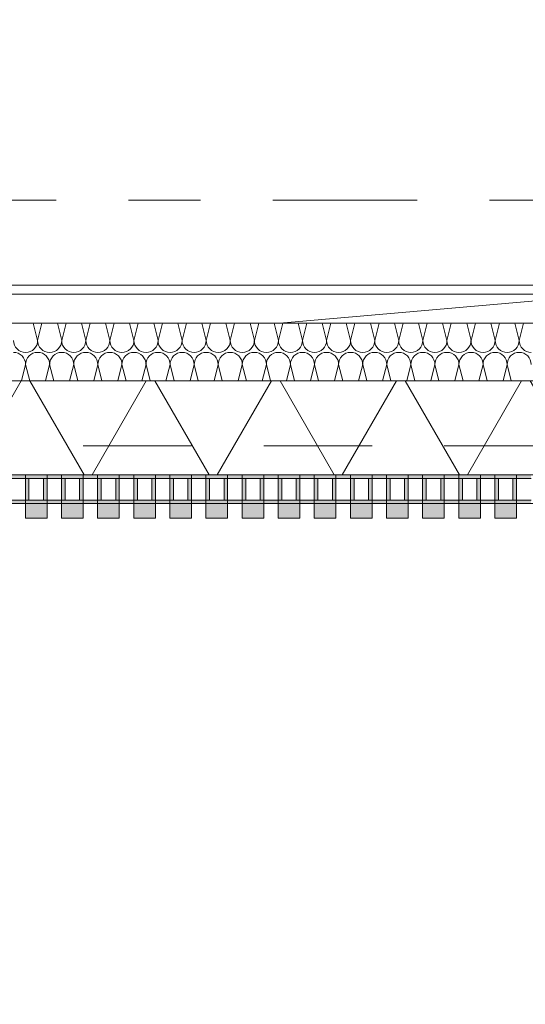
# Model space of a CAD drawing. Header units: metres. Extents: x -167 to 233, y -155 to 122.
# Tile 99 of 176: x 51.174 to 51.874, y 27.477 to 28.84. Entities that reach past the tile are written whole.
import ezdxf
from ezdxf.enums import TextEntityAlignment as Align

# ---------------------------------------------------------------- set-up
doc = ezdxf.new("R2010")
doc.units = ezdxf.units.M
doc.header["$MEASUREMENT"] = 0
doc.linetypes.add('Raster', pattern=[0.4, 0.2, -0.1, 0, -0.1])
doc.linetypes.add('Strichlinie eng', pattern=[0.23, 0.15, -0.08])
for name, color, linetype in [('10 Wand außen', 7, 'Continuous'), ('20 Decke', 7, 'Continuous'), ('50 Sanitäreinrichtung', 7, 'Continuous'), ('90 Achsraster', 7, 'Continuous'), ('94 Genehmigungsplanung Bemaßung', 7, 'Continuous')]:
    doc.layers.add(name, color=color, linetype=linetype)
doc.styles.add('ERSTELLTER_STIL_1', font='arial.ttf')
doc.styles.add('ERSTELLTER_STIL_2', font='arial.ttf')
doc.dimstyles.new('ERSTELLTER_STIL__1', dxfattribs={"dimtxt": 0.25, "dimasz": 0.19, "dimexe": 0.18, "dimexo": 0.1, "dimgap": 0, "dimtad": 1, "dimtih": 1, "dimtoh": 1, "dimzin": 0, "dimdsep": 46, "dimtxsty": 'ERSTELLTER_STIL_1', "dimblk": 'ARROWHEAD_6', "dimblk1": 'ARROWHEAD_6', "dimblk2": 'ARROWHEAD_6', "dimcen": 0.09, "dimclrd": 7, "dimclre": 7, "dimclrt": 7, "dimazin": 0, "dimtfac": 1, "dimtdec": 4, "dimtmove": 0, "dimatfit": 3, "dimfxl": 1, "dimtolj": 1, "dimtzin": 0, "dimarcsym": 0})
doc.dimstyles.new('ERSTELLTER_STIL__2', dxfattribs={"dimtxt": 0.25, "dimasz": 0.19, "dimexe": 0.18, "dimexo": 0.1, "dimgap": 0, "dimtad": 1, "dimzin": 0, "dimdsep": 46, "dimtxsty": 'ERSTELLTER_STIL_1', "dimblk": 'ARROWHEAD_6', "dimblk1": 'ARROWHEAD_6', "dimblk2": 'ARROWHEAD_6', "dimcen": 0.09, "dimclrd": 7, "dimclre": 7, "dimclrt": 7, "dimazin": 0, "dimtfac": 1, "dimtdec": 4, "dimtmove": 0, "dimatfit": 3, "dimfxl": 1, "dimtolj": 1, "dimtzin": 0, "dimarcsym": 0})

# ---------------------------------------------------------------- blocks, each defined once
blk = doc.blocks.new('Rechteck Raster Kassetten Fassade - ACB_2')
at = {"layer": '50 Sanitäreinrichtung', "linetype": 'Continuous', "lineweight": 0, "true_color": 0x9e9e9e}
for points in [[(13.39, 0.17), (13.39, 0.19), (13.36, 0.19), (13.36, 0.17)], [(13.44, 0.17), (13.44, 0.19), (13.41, 0.19), (13.41, 0.17)], [(13.49, 0.17), (13.49, 0.19), (13.46, 0.19), (13.46, 0.17)], [(13.54, 0.17), (13.54, 0.19), (13.51, 0.19), (13.51, 0.17)], [(13.59, 0.17), (13.59, 0.19), (13.56, 0.19), (13.56, 0.17)], [(13.64, 0.17), (13.64, 0.19), (13.61, 0.19), (13.61, 0.17)], [(13.69, 0.17), (13.69, 0.19), (13.66, 0.19), (13.66, 0.17)], [(13.74, 0.17), (13.74, 0.19), (13.71, 0.19), (13.71, 0.17)], [(13.79, 0.17), (13.79, 0.19), (13.76, 0.19), (13.76, 0.17)], [(13.84, 0.17), (13.84, 0.19), (13.81, 0.19), (13.81, 0.17)], [(13.89, 0.17), (13.89, 0.19), (13.86, 0.19), (13.86, 0.17)], [(13.94, 0.17), (13.94, 0.19), (13.91, 0.19), (13.91, 0.17)], [(13.99, 0.17), (13.99, 0.19), (13.96, 0.19), (13.96, 0.17)], [(14.04, 0.17), (14.04, 0.19), (14.01, 0.19), (14.01, 0.17)], [(13.31, 0.13), (13.36, 0.13), (13.36, 0.135), (13.315, 0.135), (13.315, 0.165), (13.36, 0.165), (13.36, 0.17), (13.31, 0.17)], [(13.36, 0.13), (13.41, 0.13), (13.41, 0.135), (13.365, 0.135), (13.365, 0.165), (13.41, 0.165), (13.41, 0.17), (13.36, 0.17)], [(13.385, 0.165), (13.385, 0.135), (13.39, 0.135), (13.39, 0.165)], [(13.41, 0.13), (13.46, 0.13), (13.46, 0.135), (13.415, 0.135), (13.415, 0.165), (13.46, 0.165), (13.46, 0.17), (13.41, 0.17)], [(13.435, 0.165), (13.435, 0.135), (13.44, 0.135), (13.44, 0.165)], [(13.46, 0.13), (13.51, 0.13), (13.51, 0.135), (13.465, 0.135), (13.465, 0.165), (13.51, 0.165), (13.51, 0.17), (13.46, 0.17)], [(13.485, 0.165), (13.485, 0.135), (13.49, 0.135), (13.49, 0.165)], [(13.51, 0.13), (13.56, 0.13), (13.56, 0.135), (13.515, 0.135), (13.515, 0.165), (13.56, 0.165), (13.56, 0.17), (13.51, 0.17)], [(13.535, 0.165), (13.535, 0.135), (13.54, 0.135), (13.54, 0.165)], [(13.56, 0.13), (13.61, 0.13), (13.61, 0.135), (13.565, 0.135), (13.565, 0.165), (13.61, 0.165), (13.61, 0.17), (13.56, 0.17)], [(13.585, 0.165), (13.585, 0.135), (13.59, 0.135), (13.59, 0.165)], [(13.61, 0.13), (13.66, 0.13), (13.66, 0.135), (13.615, 0.135), (13.615, 0.165), (13.66, 0.165), (13.66, 0.17), (13.61, 0.17)], [(13.635, 0.165), (13.635, 0.135), (13.64, 0.135), (13.64, 0.165)], [(13.66, 0.13), (13.71, 0.13), (13.71, 0.135), (13.665, 0.135), (13.665, 0.165), (13.71, 0.165), (13.71, 0.17), (13.66, 0.17)], [(13.685, 0.165), (13.685, 0.135), (13.69, 0.135), (13.69, 0.165)], [(13.71, 0.13), (13.76, 0.13), (13.76, 0.135), (13.715, 0.135), (13.715, 0.165), (13.76, 0.165), (13.76, 0.17), (13.71, 0.17)], [(13.735, 0.165), (13.735, 0.135), (13.74, 0.135), (13.74, 0.165)], [(13.76, 0.13), (13.81, 0.13), (13.81, 0.135), (13.765, 0.135), (13.765, 0.165), (13.81, 0.165), (13.81, 0.17), (13.76, 0.17)], [(13.785, 0.165), (13.785, 0.135), (13.79, 0.135), (13.79, 0.165)], [(13.81, 0.13), (13.86, 0.13), (13.86, 0.135), (13.815, 0.135), (13.815, 0.165), (13.86, 0.165), (13.86, 0.17), (13.81, 0.17)], [(13.835, 0.165), (13.835, 0.135), (13.84, 0.135), (13.84, 0.165)], [(13.86, 0.13), (13.91, 0.13), (13.91, 0.135), (13.865, 0.135), (13.865, 0.165), (13.91, 0.165), (13.91, 0.17), (13.86, 0.17)], [(13.885, 0.165), (13.885, 0.135), (13.89, 0.135), (13.89, 0.165)], [(13.91, 0.13), (13.96, 0.13), (13.96, 0.135), (13.915, 0.135), (13.915, 0.165), (13.96, 0.165), (13.96, 0.17), (13.91, 0.17)], [(13.935, 0.165), (13.935, 0.135), (13.94, 0.135), (13.94, 0.165)], [(13.96, 0.13), (14.01, 0.13), (14.01, 0.135), (13.965, 0.135), (13.965, 0.165), (14.01, 0.165), (14.01, 0.17), (13.96, 0.17)], [(13.985, 0.165), (13.985, 0.135), (13.99, 0.135), (13.99, 0.165)], [(14.01, 0.13), (14.06, 0.13), (14.06, 0.135), (14.015, 0.135), (14.015, 0.165), (14.06, 0.165), (14.06, 0.17), (14.01, 0.17)], [(14.035, 0.165), (14.035, 0.135), (14.04, 0.135), (14.04, 0.165)]]:
    blk.add_hatch(color=253, dxfattribs=at).paths.add_polyline_path(points)
at = {"layer": '50 Sanitäreinrichtung', "linetype": 'Continuous', "lineweight": 18}
h = blk.add_hatch(dxfattribs=at)
h.set_pattern_fill('Dämmung__weich_0001', color=8, style=0, pattern_type=2)
h.set_pattern_definition([(60, (0, 0), (-0.1299038, 0.075), []), (120, (0, 0), (0.1299038, 0.075), [])])
h.paths.add_polyline_path([(0, 0), (20.25, 0), (20.38, 0.13), (0, 0.13)])
at = {"layer": '50 Sanitäreinrichtung', "color": 251, "linetype": 'Continuous', "lineweight": 18, "true_color": 0x5f5f5f}
for p, q in [((13.39, 0.19), (13.36, 0.19)), ((13.36, 0.19), (13.36, 0.17)), ((13.39, 0.19), (13.36, 0.19)), ((13.36, 0.19), (13.36, 0.17)), ((13.39, 0.19), (13.39, 0.17)), ((13.39, 0.19), (13.39, 0.17)), ((13.44, 0.19), (13.41, 0.19)), ((13.41, 0.19), (13.41, 0.17)), ((13.44, 0.19), (13.41, 0.19)), ((13.41, 0.19), (13.41, 0.17)), ((13.44, 0.19), (13.44, 0.17)), ((13.44, 0.19), (13.44, 0.17)), ((13.49, 0.19), (13.46, 0.19)), ((13.46, 0.19), (13.46, 0.17)), ((13.49, 0.19), (13.46, 0.19)), ((13.46, 0.19), (13.46, 0.17)), ((13.49, 0.19), (13.49, 0.17)), ((13.49, 0.19), (13.49, 0.17)), ((13.54, 0.19), (13.51, 0.19)), ((13.51, 0.19), (13.51, 0.17)), ((13.54, 0.19), (13.51, 0.19)), ((13.51, 0.19), (13.51, 0.17)), ((13.54, 0.19), (13.54, 0.17)), ((13.54, 0.19), (13.54, 0.17)), ((13.59, 0.19), (13.56, 0.19)), ((13.56, 0.19), (13.56, 0.17)), ((13.59, 0.19), (13.56, 0.19)), ((13.56, 0.19), (13.56, 0.17)), ((13.59, 0.19), (13.59, 0.17)), ((13.59, 0.19), (13.59, 0.17)), ((13.64, 0.19), (13.61, 0.19)), ((13.61, 0.19), (13.61, 0.17)), ((13.64, 0.19), (13.61, 0.19)), ((13.61, 0.19), (13.61, 0.17)), ((13.64, 0.19), (13.64, 0.17)), ((13.64, 0.19), (13.64, 0.17)), ((13.69, 0.19), (13.66, 0.19)), ((13.66, 0.19), (13.66, 0.17)), ((13.69, 0.19), (13.66, 0.19)), ((13.66, 0.19), (13.66, 0.17)), ((13.69, 0.19), (13.69, 0.17)), ((13.69, 0.19), (13.69, 0.17)), ((13.74, 0.19), (13.71, 0.19)), ((13.71, 0.19), (13.71, 0.17)), ((13.74, 0.19), (13.71, 0.19)), ((13.71, 0.19), (13.71, 0.17)), ((13.74, 0.19), (13.74, 0.17)), ((13.74, 0.19), (13.74, 0.17)), ((13.79, 0.19), (13.76, 0.19)), ((13.76, 0.19), (13.76, 0.17)), ((13.79, 0.19), (13.76, 0.19)), ((13.76, 0.19), (13.76, 0.17)), ((13.79, 0.19), (13.79, 0.17)), ((13.79, 0.19), (13.79, 0.17)), ((13.84, 0.19), (13.81, 0.19)), ((13.81, 0.19), (13.81, 0.17)), ((13.84, 0.19), (13.81, 0.19)), ((13.81, 0.19), (13.81, 0.17)), ((13.84, 0.19), (13.84, 0.17)), ((13.84, 0.19), (13.84, 0.17)), ((13.89, 0.19), (13.86, 0.19)), ((13.86, 0.19), (13.86, 0.17)), ((13.89, 0.19), (13.86, 0.19)), ((13.86, 0.19), (13.86, 0.17)), ((13.89, 0.19), (13.89, 0.17)), ((13.89, 0.19), (13.89, 0.17)), ((13.94, 0.19), (13.91, 0.19)), ((13.91, 0.19), (13.91, 0.17)), ((13.94, 0.19), (13.91, 0.19)), ((13.91, 0.19), (13.91, 0.17)), ((13.94, 0.19), (13.94, 0.17)), ((13.94, 0.19), (13.94, 0.17)), ((13.99, 0.19), (13.96, 0.19)), ((13.96, 0.19), (13.96, 0.17)), ((13.99, 0.19), (13.96, 0.19)), ((13.96, 0.19), (13.96, 0.17)), ((13.99, 0.19), (13.99, 0.17)), ((13.99, 0.19), (13.99, 0.17)), ((14.04, 0.19), (14.01, 0.19)), ((14.01, 0.19), (14.01, 0.17)), ((14.04, 0.19), (14.01, 0.19)), ((14.01, 0.19), (14.01, 0.17)), ((14.04, 0.19), (14.04, 0.17)), ((14.04, 0.19), (14.04, 0.17)), ((13.39, 0.17), (13.31, 0.17)), ((13.39, 0.17), (13.31, 0.17)), ((13.36, 0.165), (13.34, 0.165)), ((13.36, 0.165), (13.34, 0.165)), ((13.44, 0.17), (13.36, 0.17)), ((13.36, 0.17), (13.36, 0.165)), ((13.44, 0.17), (13.36, 0.17)), ((13.36, 0.17), (13.36, 0.165)), ((13.39, 0.17), (13.36, 0.17)), ((13.39, 0.17), (13.36, 0.17)), ((13.365, 0.165), (13.36, 0.165)), ((13.36, 0.165), (13.36, 0.135)), ((13.365, 0.165), (13.36, 0.165)), ((13.36, 0.165), (13.36, 0.135)), ((13.385, 0.165), (13.365, 0.165)), ((13.365, 0.165), (13.365, 0.135)), ((13.385, 0.165), (13.365, 0.165)), ((13.385, 0.165), (13.365, 0.165)), ((13.365, 0.165), (13.365, 0.135)), ((13.385, 0.165), (13.365, 0.165)), ((13.385, 0.165), (13.385, 0.135)), ((13.39, 0.165), (13.385, 0.165)), ((13.385, 0.165), (13.385, 0.135)), ((13.39, 0.165), (13.385, 0.165)), ((13.39, 0.17), (13.39, 0.165)), ((13.39, 0.17), (13.39, 0.165)), ((13.39, 0.165), (13.39, 0.135)), ((13.41, 0.165), (13.39, 0.165)), ((13.39, 0.165), (13.39, 0.135)), ((13.41, 0.165), (13.39, 0.165)), ((13.49, 0.17), (13.41, 0.17)), ((13.41, 0.17), (13.41, 0.165)), ((13.49, 0.17), (13.41, 0.17)), ((13.41, 0.17), (13.41, 0.165)), ((13.44, 0.17), (13.41, 0.17)), ((13.44, 0.17), (13.41, 0.17)), ((13.415, 0.165), (13.41, 0.165)), ((13.41, 0.165), (13.41, 0.135)), ((13.415, 0.165), (13.41, 0.165)), ((13.41, 0.165), (13.41, 0.135)), ((13.435, 0.165), (13.415, 0.165)), ((13.415, 0.165), (13.415, 0.135)), ((13.435, 0.165), (13.415, 0.165)), ((13.435, 0.165), (13.415, 0.165)), ((13.415, 0.165), (13.415, 0.135)), ((13.435, 0.165), (13.415, 0.165)), ((13.435, 0.165), (13.435, 0.135)), ((13.44, 0.165), (13.435, 0.165)), ((13.435, 0.165), (13.435, 0.135)), ((13.44, 0.165), (13.435, 0.165)), ((13.44, 0.17), (13.44, 0.165)), ((13.44, 0.17), (13.44, 0.165)), ((13.44, 0.165), (13.44, 0.135)), ((13.46, 0.165), (13.44, 0.165)), ((13.44, 0.165), (13.44, 0.135)), ((13.46, 0.165), (13.44, 0.165)), ((13.54, 0.17), (13.46, 0.17)), ((13.46, 0.17), (13.46, 0.165)), ((13.54, 0.17), (13.46, 0.17)), ((13.46, 0.17), (13.46, 0.165)), ((13.49, 0.17), (13.46, 0.17)), ((13.49, 0.17), (13.46, 0.17)), ((13.465, 0.165), (13.46, 0.165)), ((13.46, 0.165), (13.46, 0.135)), ((13.465, 0.165), (13.46, 0.165)), ((13.46, 0.165), (13.46, 0.135)), ((13.485, 0.165), (13.465, 0.165)), ((13.465, 0.165), (13.465, 0.135)), ((13.485, 0.165), (13.465, 0.165)), ((13.485, 0.165), (13.465, 0.165)), ((13.465, 0.165), (13.465, 0.135)), ((13.485, 0.165), (13.465, 0.165)), ((13.485, 0.165), (13.485, 0.135)), ((13.49, 0.165), (13.485, 0.165)), ((13.485, 0.165), (13.485, 0.135)), ((13.49, 0.165), (13.485, 0.165)), ((13.49, 0.17), (13.49, 0.165)), ((13.49, 0.17), (13.49, 0.165)), ((13.49, 0.165), (13.49, 0.135)), ((13.51, 0.165), (13.49, 0.165)), ((13.49, 0.165), (13.49, 0.135)), ((13.51, 0.165), (13.49, 0.165)), ((13.59, 0.17), (13.51, 0.17)), ((13.51, 0.17), (13.51, 0.165)), ((13.59, 0.17), (13.51, 0.17)), ((13.51, 0.17), (13.51, 0.165)), ((13.54, 0.17), (13.51, 0.17)), ((13.54, 0.17), (13.51, 0.17)), ((13.515, 0.165), (13.51, 0.165)), ((13.51, 0.165), (13.51, 0.135)), ((13.515, 0.165), (13.51, 0.165)), ((13.51, 0.165), (13.51, 0.135)), ((13.535, 0.165), (13.515, 0.165)), ((13.515, 0.165), (13.515, 0.135)), ((13.535, 0.165), (13.515, 0.165)), ((13.535, 0.165), (13.515, 0.165)), ((13.515, 0.165), (13.515, 0.135)), ((13.535, 0.165), (13.515, 0.165)), ((13.535, 0.165), (13.535, 0.135)), ((13.54, 0.165), (13.535, 0.165)), ((13.535, 0.165), (13.535, 0.135)), ((13.54, 0.165), (13.535, 0.165)), ((13.54, 0.17), (13.54, 0.165)), ((13.54, 0.17), (13.54, 0.165)), ((13.54, 0.165), (13.54, 0.135)), ((13.56, 0.165), (13.54, 0.165)), ((13.54, 0.165), (13.54, 0.135)), ((13.56, 0.165), (13.54, 0.165)), ((13.64, 0.17), (13.56, 0.17)), ((13.56, 0.17), (13.56, 0.165)), ((13.64, 0.17), (13.56, 0.17)), ((13.56, 0.17), (13.56, 0.165)), ((13.59, 0.17), (13.56, 0.17)), ((13.59, 0.17), (13.56, 0.17)), ((13.565, 0.165), (13.56, 0.165)), ((13.56, 0.165), (13.56, 0.135)), ((13.565, 0.165), (13.56, 0.165)), ((13.56, 0.165), (13.56, 0.135)), ((13.585, 0.165), (13.565, 0.165)), ((13.565, 0.165), (13.565, 0.135)), ((13.585, 0.165), (13.565, 0.165)), ((13.585, 0.165), (13.565, 0.165)), ((13.565, 0.165), (13.565, 0.135)), ((13.585, 0.165), (13.565, 0.165)), ((13.585, 0.165), (13.585, 0.135)), ((13.59, 0.165), (13.585, 0.165)), ((13.585, 0.165), (13.585, 0.135)), ((13.59, 0.165), (13.585, 0.165)), ((13.59, 0.17), (13.59, 0.165)), ((13.59, 0.17), (13.59, 0.165)), ((13.59, 0.165), (13.59, 0.135)), ((13.61, 0.165), (13.59, 0.165)), ((13.59, 0.165), (13.59, 0.135)), ((13.61, 0.165), (13.59, 0.165)), ((13.69, 0.17), (13.61, 0.17)), ((13.61, 0.17), (13.61, 0.165)), ((13.69, 0.17), (13.61, 0.17)), ((13.61, 0.17), (13.61, 0.165)), ((13.64, 0.17), (13.61, 0.17)), ((13.64, 0.17), (13.61, 0.17)), ((13.615, 0.165), (13.61, 0.165)), ((13.61, 0.165), (13.61, 0.135)), ((13.615, 0.165), (13.61, 0.165)), ((13.61, 0.165), (13.61, 0.135)), ((13.635, 0.165), (13.615, 0.165)), ((13.615, 0.165), (13.615, 0.135)), ((13.635, 0.165), (13.615, 0.165)), ((13.635, 0.165), (13.615, 0.165)), ((13.615, 0.165), (13.615, 0.135)), ((13.635, 0.165), (13.615, 0.165)), ((13.635, 0.165), (13.635, 0.135)), ((13.64, 0.165), (13.635, 0.165)), ((13.635, 0.165), (13.635, 0.135)), ((13.64, 0.165), (13.635, 0.165)), ((13.64, 0.17), (13.64, 0.165)), ((13.64, 0.17), (13.64, 0.165)), ((13.64, 0.165), (13.64, 0.135)), ((13.66, 0.165), (13.64, 0.165)), ((13.64, 0.165), (13.64, 0.135)), ((13.66, 0.165), (13.64, 0.165)), ((13.74, 0.17), (13.66, 0.17)), ((13.66, 0.17), (13.66, 0.165)), ((13.74, 0.17), (13.66, 0.17)), ((13.66, 0.17), (13.66, 0.165)), ((13.69, 0.17), (13.66, 0.17)), ((13.69, 0.17), (13.66, 0.17)), ((13.665, 0.165), (13.66, 0.165)), ((13.66, 0.165), (13.66, 0.135)), ((13.665, 0.165), (13.66, 0.165)), ((13.66, 0.165), (13.66, 0.135)), ((13.685, 0.165), (13.665, 0.165)), ((13.665, 0.165), (13.665, 0.135)), ((13.685, 0.165), (13.665, 0.165)), ((13.685, 0.165), (13.665, 0.165)), ((13.665, 0.165), (13.665, 0.135)), ((13.685, 0.165), (13.665, 0.165)), ((13.685, 0.165), (13.685, 0.135)), ((13.69, 0.165), (13.685, 0.165)), ((13.685, 0.165), (13.685, 0.135)), ((13.69, 0.165), (13.685, 0.165)), ((13.69, 0.17), (13.69, 0.165)), ((13.69, 0.17), (13.69, 0.165)), ((13.69, 0.165), (13.69, 0.135)), ((13.71, 0.165), (13.69, 0.165)), ((13.69, 0.165), (13.69, 0.135)), ((13.71, 0.165), (13.69, 0.165)), ((13.79, 0.17), (13.71, 0.17)), ((13.71, 0.17), (13.71, 0.165)), ((13.79, 0.17), (13.71, 0.17)), ((13.71, 0.17), (13.71, 0.165)), ((13.74, 0.17), (13.71, 0.17)), ((13.74, 0.17), (13.71, 0.17)), ((13.715, 0.165), (13.71, 0.165)), ((13.71, 0.165), (13.71, 0.135)), ((13.715, 0.165), (13.71, 0.165)), ((13.71, 0.165), (13.71, 0.135)), ((13.735, 0.165), (13.715, 0.165)), ((13.715, 0.165), (13.715, 0.135)), ((13.735, 0.165), (13.715, 0.165)), ((13.735, 0.165), (13.715, 0.165)), ((13.715, 0.165), (13.715, 0.135)), ((13.735, 0.165), (13.715, 0.165)), ((13.735, 0.165), (13.735, 0.135)), ((13.74, 0.165), (13.735, 0.165)), ((13.735, 0.165), (13.735, 0.135)), ((13.74, 0.165), (13.735, 0.165)), ((13.74, 0.17), (13.74, 0.165)), ((13.74, 0.17), (13.74, 0.165)), ((13.74, 0.165), (13.74, 0.135)), ((13.76, 0.165), (13.74, 0.165)), ((13.74, 0.165), (13.74, 0.135)), ((13.76, 0.165), (13.74, 0.165)), ((13.84, 0.17), (13.76, 0.17)), ((13.76, 0.17), (13.76, 0.165)), ((13.84, 0.17), (13.76, 0.17)), ((13.76, 0.17), (13.76, 0.165)), ((13.79, 0.17), (13.76, 0.17)), ((13.79, 0.17), (13.76, 0.17)), ((13.765, 0.165), (13.76, 0.165)), ((13.76, 0.165), (13.76, 0.135)), ((13.765, 0.165), (13.76, 0.165)), ((13.76, 0.165), (13.76, 0.135)), ((13.785, 0.165), (13.765, 0.165)), ((13.765, 0.165), (13.765, 0.135)), ((13.785, 0.165), (13.765, 0.165)), ((13.785, 0.165), (13.765, 0.165)), ((13.765, 0.165), (13.765, 0.135)), ((13.785, 0.165), (13.765, 0.165)), ((13.785, 0.165), (13.785, 0.135)), ((13.79, 0.165), (13.785, 0.165)), ((13.785, 0.165), (13.785, 0.135)), ((13.79, 0.165), (13.785, 0.165)), ((13.79, 0.17), (13.79, 0.165)), ((13.79, 0.17), (13.79, 0.165)), ((13.79, 0.165), (13.79, 0.135)), ((13.81, 0.165), (13.79, 0.165)), ((13.79, 0.165), (13.79, 0.135)), ((13.81, 0.165), (13.79, 0.165)), ((13.89, 0.17), (13.81, 0.17)), ((13.81, 0.17), (13.81, 0.165)), ((13.89, 0.17), (13.81, 0.17)), ((13.81, 0.17), (13.81, 0.165)), ((13.84, 0.17), (13.81, 0.17)), ((13.84, 0.17), (13.81, 0.17)), ((13.815, 0.165), (13.81, 0.165)), ((13.81, 0.165), (13.81, 0.135)), ((13.815, 0.165), (13.81, 0.165)), ((13.81, 0.165), (13.81, 0.135)), ((13.835, 0.165), (13.815, 0.165)), ((13.815, 0.165), (13.815, 0.135)), ((13.835, 0.165), (13.815, 0.165)), ((13.835, 0.165), (13.815, 0.165)), ((13.815, 0.165), (13.815, 0.135)), ((13.835, 0.165), (13.815, 0.165)), ((13.835, 0.165), (13.835, 0.135)), ((13.84, 0.165), (13.835, 0.165)), ((13.835, 0.165), (13.835, 0.135)), ((13.84, 0.165), (13.835, 0.165)), ((13.84, 0.17), (13.84, 0.165)), ((13.84, 0.17), (13.84, 0.165)), ((13.84, 0.165), (13.84, 0.135)), ((13.86, 0.165), (13.84, 0.165)), ((13.84, 0.165), (13.84, 0.135)), ((13.86, 0.165), (13.84, 0.165)), ((13.94, 0.17), (13.86, 0.17)), ((13.86, 0.17), (13.86, 0.165)), ((13.94, 0.17), (13.86, 0.17)), ((13.86, 0.17), (13.86, 0.165)), ((13.89, 0.17), (13.86, 0.17)), ((13.89, 0.17), (13.86, 0.17)), ((13.865, 0.165), (13.86, 0.165)), ((13.86, 0.165), (13.86, 0.135)), ((13.865, 0.165), (13.86, 0.165)), ((13.86, 0.165), (13.86, 0.135)), ((13.885, 0.165), (13.865, 0.165)), ((13.865, 0.165), (13.865, 0.135)), ((13.885, 0.165), (13.865, 0.165)), ((13.885, 0.165), (13.865, 0.165)), ((13.865, 0.165), (13.865, 0.135)), ((13.885, 0.165), (13.865, 0.165)), ((13.885, 0.165), (13.885, 0.135)), ((13.89, 0.165), (13.885, 0.165)), ((13.885, 0.165), (13.885, 0.135)), ((13.89, 0.165), (13.885, 0.165)), ((13.89, 0.17), (13.89, 0.165)), ((13.89, 0.17), (13.89, 0.165)), ((13.89, 0.165), (13.89, 0.135)), ((13.91, 0.165), (13.89, 0.165)), ((13.89, 0.165), (13.89, 0.135)), ((13.91, 0.165), (13.89, 0.165)), ((13.99, 0.17), (13.91, 0.17)), ((13.91, 0.17), (13.91, 0.165)), ((13.99, 0.17), (13.91, 0.17)), ((13.91, 0.17), (13.91, 0.165)), ((13.94, 0.17), (13.91, 0.17)), ((13.94, 0.17), (13.91, 0.17)), ((13.915, 0.165), (13.91, 0.165)), ((13.91, 0.165), (13.91, 0.135)), ((13.915, 0.165), (13.91, 0.165)), ((13.91, 0.165), (13.91, 0.135)), ((13.935, 0.165), (13.915, 0.165)), ((13.915, 0.165), (13.915, 0.135)), ((13.935, 0.165), (13.915, 0.165)), ((13.935, 0.165), (13.915, 0.165)), ((13.915, 0.165), (13.915, 0.135)), ((13.935, 0.165), (13.915, 0.165)), ((13.935, 0.165), (13.935, 0.135)), ((13.94, 0.165), (13.935, 0.165)), ((13.935, 0.165), (13.935, 0.135)), ((13.94, 0.165), (13.935, 0.165)), ((13.94, 0.17), (13.94, 0.165)), ((13.94, 0.17), (13.94, 0.165)), ((13.94, 0.165), (13.94, 0.135)), ((13.96, 0.165), (13.94, 0.165)), ((13.94, 0.165), (13.94, 0.135)), ((13.96, 0.165), (13.94, 0.165)), ((14.04, 0.17), (13.96, 0.17)), ((13.96, 0.17), (13.96, 0.165)), ((14.04, 0.17), (13.96, 0.17)), ((13.96, 0.17), (13.96, 0.165)), ((13.99, 0.17), (13.96, 0.17)), ((13.99, 0.17), (13.96, 0.17)), ((13.965, 0.165), (13.96, 0.165)), ((13.96, 0.165), (13.96, 0.135)), ((13.965, 0.165), (13.96, 0.165)), ((13.96, 0.165), (13.96, 0.135)), ((13.985, 0.165), (13.965, 0.165)), ((13.965, 0.165), (13.965, 0.135)), ((13.985, 0.165), (13.965, 0.165)), ((13.985, 0.165), (13.965, 0.165)), ((13.965, 0.165), (13.965, 0.135)), ((13.985, 0.165), (13.965, 0.165)), ((13.985, 0.165), (13.985, 0.135)), ((13.99, 0.165), (13.985, 0.165)), ((13.985, 0.165), (13.985, 0.135)), ((13.99, 0.165), (13.985, 0.165)), ((13.99, 0.17), (13.99, 0.165)), ((13.99, 0.17), (13.99, 0.165)), ((13.99, 0.165), (13.99, 0.135)), ((14.01, 0.165), (13.99, 0.165)), ((13.99, 0.165), (13.99, 0.135)), ((14.01, 0.165), (13.99, 0.165)), ((14.09, 0.17), (14.01, 0.17)), ((14.01, 0.17), (14.01, 0.165)), ((14.09, 0.17), (14.01, 0.17)), ((14.01, 0.17), (14.01, 0.165)), ((14.04, 0.17), (14.01, 0.17)), ((14.04, 0.17), (14.01, 0.17)), ((14.015, 0.165), (14.01, 0.165)), ((14.01, 0.165), (14.01, 0.135)), ((14.015, 0.165), (14.01, 0.165)), ((14.01, 0.165), (14.01, 0.135)), ((14.035, 0.165), (14.015, 0.165)), ((14.015, 0.165), (14.015, 0.135)), ((14.035, 0.165), (14.015, 0.165)), ((14.035, 0.165), (14.015, 0.165)), ((14.015, 0.165), (14.015, 0.135)), ((14.035, 0.165), (14.015, 0.165)), ((14.035, 0.165), (14.035, 0.135)), ((14.04, 0.165), (14.035, 0.165)), ((14.035, 0.165), (14.035, 0.135)), ((14.04, 0.165), (14.035, 0.165)), ((14.04, 0.17), (14.04, 0.165)), ((14.04, 0.17), (14.04, 0.165)), ((14.04, 0.165), (14.04, 0.135)), ((14.06, 0.165), (14.04, 0.165)), ((14.04, 0.165), (14.04, 0.135)), ((14.06, 0.165), (14.04, 0.165)), ((20.38, 0.13), (0, 0.13)), ((13.39, 0.13), (13.31, 0.13)), ((13.39, 0.13), (13.31, 0.13)), ((13.36, 0.135), (13.34, 0.135)), ((13.36, 0.135), (13.34, 0.135)), ((13.365, 0.135), (13.36, 0.135)), ((13.36, 0.135), (13.36, 0.13)), ((13.365, 0.135), (13.36, 0.135)), ((13.36, 0.135), (13.36, 0.13)), ((13.44, 0.13), (13.36, 0.13)), ((13.44, 0.13), (13.36, 0.13)), ((13.385, 0.135), (13.365, 0.135)), ((13.385, 0.135), (13.365, 0.135)), ((13.385, 0.135), (13.365, 0.135)), ((13.385, 0.135), (13.365, 0.135)), ((13.39, 0.135), (13.385, 0.135)), ((13.39, 0.135), (13.385, 0.135)), ((13.39, 0.135), (13.39, 0.13)), ((13.41, 0.135), (13.39, 0.135)), ((13.39, 0.135), (13.39, 0.13)), ((13.41, 0.135), (13.39, 0.135)), ((13.415, 0.135), (13.41, 0.135)), ((13.41, 0.135), (13.41, 0.13)), ((13.415, 0.135), (13.41, 0.135)), ((13.41, 0.135), (13.41, 0.13)), ((13.49, 0.13), (13.41, 0.13)), ((13.49, 0.13), (13.41, 0.13)), ((13.435, 0.135), (13.415, 0.135)), ((13.435, 0.135), (13.415, 0.135)), ((13.435, 0.135), (13.415, 0.135)), ((13.435, 0.135), (13.415, 0.135)), ((13.44, 0.135), (13.435, 0.135)), ((13.44, 0.135), (13.435, 0.135)), ((13.44, 0.135), (13.44, 0.13)), ((13.46, 0.135), (13.44, 0.135)), ((13.44, 0.135), (13.44, 0.13)), ((13.46, 0.135), (13.44, 0.135)), ((13.465, 0.135), (13.46, 0.135)), ((13.46, 0.135), (13.46, 0.13)), ((13.465, 0.135), (13.46, 0.135)), ((13.46, 0.135), (13.46, 0.13)), ((13.54, 0.13), (13.46, 0.13)), ((13.54, 0.13), (13.46, 0.13)), ((13.485, 0.135), (13.465, 0.135)), ((13.485, 0.135), (13.465, 0.135)), ((13.485, 0.135), (13.465, 0.135)), ((13.485, 0.135), (13.465, 0.135)), ((13.49, 0.135), (13.485, 0.135)), ((13.49, 0.135), (13.485, 0.135)), ((13.49, 0.135), (13.49, 0.13)), ((13.51, 0.135), (13.49, 0.135)), ((13.49, 0.135), (13.49, 0.13)), ((13.51, 0.135), (13.49, 0.135)), ((13.515, 0.135), (13.51, 0.135)), ((13.51, 0.135), (13.51, 0.13)), ((13.515, 0.135), (13.51, 0.135)), ((13.51, 0.135), (13.51, 0.13)), ((13.59, 0.13), (13.51, 0.13)), ((13.59, 0.13), (13.51, 0.13)), ((13.535, 0.135), (13.515, 0.135)), ((13.535, 0.135), (13.515, 0.135)), ((13.535, 0.135), (13.515, 0.135)), ((13.535, 0.135), (13.515, 0.135)), ((13.54, 0.135), (13.535, 0.135)), ((13.54, 0.135), (13.535, 0.135)), ((13.54, 0.135), (13.54, 0.13)), ((13.56, 0.135), (13.54, 0.135)), ((13.54, 0.135), (13.54, 0.13)), ((13.56, 0.135), (13.54, 0.135)), ((13.565, 0.135), (13.56, 0.135)), ((13.56, 0.135), (13.56, 0.13)), ((13.565, 0.135), (13.56, 0.135)), ((13.56, 0.135), (13.56, 0.13)), ((13.64, 0.13), (13.56, 0.13)), ((13.64, 0.13), (13.56, 0.13)), ((13.585, 0.135), (13.565, 0.135)), ((13.585, 0.135), (13.565, 0.135)), ((13.585, 0.135), (13.565, 0.135)), ((13.585, 0.135), (13.565, 0.135)), ((13.59, 0.135), (13.585, 0.135)), ((13.59, 0.135), (13.585, 0.135)), ((13.59, 0.135), (13.59, 0.13)), ((13.61, 0.135), (13.59, 0.135)), ((13.59, 0.135), (13.59, 0.13)), ((13.61, 0.135), (13.59, 0.135)), ((13.615, 0.135), (13.61, 0.135)), ((13.61, 0.135), (13.61, 0.13)), ((13.615, 0.135), (13.61, 0.135)), ((13.61, 0.135), (13.61, 0.13)), ((13.69, 0.13), (13.61, 0.13)), ((13.69, 0.13), (13.61, 0.13)), ((13.635, 0.135), (13.615, 0.135)), ((13.635, 0.135), (13.615, 0.135)), ((13.635, 0.135), (13.615, 0.135)), ((13.635, 0.135), (13.615, 0.135)), ((13.64, 0.135), (13.635, 0.135)), ((13.64, 0.135), (13.635, 0.135)), ((13.64, 0.135), (13.64, 0.13)), ((13.66, 0.135), (13.64, 0.135)), ((13.64, 0.135), (13.64, 0.13)), ((13.66, 0.135), (13.64, 0.135)), ((13.665, 0.135), (13.66, 0.135)), ((13.66, 0.135), (13.66, 0.13)), ((13.665, 0.135), (13.66, 0.135)), ((13.66, 0.135), (13.66, 0.13)), ((13.74, 0.13), (13.66, 0.13)), ((13.74, 0.13), (13.66, 0.13)), ((13.685, 0.135), (13.665, 0.135)), ((13.685, 0.135), (13.665, 0.135)), ((13.685, 0.135), (13.665, 0.135)), ((13.685, 0.135), (13.665, 0.135)), ((13.69, 0.135), (13.685, 0.135)), ((13.69, 0.135), (13.685, 0.135)), ((13.69, 0.135), (13.69, 0.13)), ((13.71, 0.135), (13.69, 0.135)), ((13.69, 0.135), (13.69, 0.13)), ((13.71, 0.135), (13.69, 0.135)), ((13.715, 0.135), (13.71, 0.135)), ((13.71, 0.135), (13.71, 0.13)), ((13.715, 0.135), (13.71, 0.135)), ((13.71, 0.135), (13.71, 0.13)), ((13.79, 0.13), (13.71, 0.13)), ((13.79, 0.13), (13.71, 0.13)), ((13.735, 0.135), (13.715, 0.135)), ((13.735, 0.135), (13.715, 0.135)), ((13.735, 0.135), (13.715, 0.135)), ((13.735, 0.135), (13.715, 0.135)), ((13.74, 0.135), (13.735, 0.135)), ((13.74, 0.135), (13.735, 0.135)), ((13.74, 0.135), (13.74, 0.13)), ((13.76, 0.135), (13.74, 0.135)), ((13.74, 0.135), (13.74, 0.13)), ((13.76, 0.135), (13.74, 0.135)), ((13.765, 0.135), (13.76, 0.135)), ((13.76, 0.135), (13.76, 0.13)), ((13.765, 0.135), (13.76, 0.135)), ((13.76, 0.135), (13.76, 0.13)), ((13.84, 0.13), (13.76, 0.13)), ((13.84, 0.13), (13.76, 0.13)), ((13.785, 0.135), (13.765, 0.135)), ((13.785, 0.135), (13.765, 0.135)), ((13.785, 0.135), (13.765, 0.135)), ((13.785, 0.135), (13.765, 0.135)), ((13.79, 0.135), (13.785, 0.135)), ((13.79, 0.135), (13.785, 0.135)), ((13.79, 0.135), (13.79, 0.13)), ((13.81, 0.135), (13.79, 0.135)), ((13.79, 0.135), (13.79, 0.13)), ((13.81, 0.135), (13.79, 0.135)), ((13.815, 0.135), (13.81, 0.135)), ((13.81, 0.135), (13.81, 0.13)), ((13.815, 0.135), (13.81, 0.135)), ((13.81, 0.135), (13.81, 0.13)), ((13.89, 0.13), (13.81, 0.13)), ((13.89, 0.13), (13.81, 0.13)), ((13.835, 0.135), (13.815, 0.135)), ((13.835, 0.135), (13.815, 0.135)), ((13.835, 0.135), (13.815, 0.135)), ((13.835, 0.135), (13.815, 0.135)), ((13.84, 0.135), (13.835, 0.135)), ((13.84, 0.135), (13.835, 0.135)), ((13.84, 0.135), (13.84, 0.13)), ((13.86, 0.135), (13.84, 0.135)), ((13.84, 0.135), (13.84, 0.13)), ((13.86, 0.135), (13.84, 0.135)), ((13.865, 0.135), (13.86, 0.135)), ((13.86, 0.135), (13.86, 0.13)), ((13.865, 0.135), (13.86, 0.135)), ((13.86, 0.135), (13.86, 0.13)), ((13.94, 0.13), (13.86, 0.13)), ((13.94, 0.13), (13.86, 0.13)), ((13.885, 0.135), (13.865, 0.135)), ((13.885, 0.135), (13.865, 0.135)), ((13.885, 0.135), (13.865, 0.135)), ((13.885, 0.135), (13.865, 0.135)), ((13.89, 0.135), (13.885, 0.135)), ((13.89, 0.135), (13.885, 0.135)), ((13.89, 0.135), (13.89, 0.13)), ((13.91, 0.135), (13.89, 0.135)), ((13.89, 0.135), (13.89, 0.13)), ((13.91, 0.135), (13.89, 0.135)), ((13.915, 0.135), (13.91, 0.135)), ((13.91, 0.135), (13.91, 0.13)), ((13.915, 0.135), (13.91, 0.135)), ((13.91, 0.135), (13.91, 0.13)), ((13.99, 0.13), (13.91, 0.13)), ((13.99, 0.13), (13.91, 0.13)), ((13.935, 0.135), (13.915, 0.135)), ((13.935, 0.135), (13.915, 0.135)), ((13.935, 0.135), (13.915, 0.135)), ((13.935, 0.135), (13.915, 0.135)), ((13.94, 0.135), (13.935, 0.135)), ((13.94, 0.135), (13.935, 0.135)), ((13.94, 0.135), (13.94, 0.13)), ((13.96, 0.135), (13.94, 0.135)), ((13.94, 0.135), (13.94, 0.13)), ((13.96, 0.135), (13.94, 0.135)), ((13.965, 0.135), (13.96, 0.135)), ((13.96, 0.135), (13.96, 0.13)), ((13.965, 0.135), (13.96, 0.135)), ((13.96, 0.135), (13.96, 0.13)), ((14.04, 0.13), (13.96, 0.13)), ((14.04, 0.13), (13.96, 0.13)), ((13.985, 0.135), (13.965, 0.135)), ((13.985, 0.135), (13.965, 0.135)), ((13.985, 0.135), (13.965, 0.135)), ((13.985, 0.135), (13.965, 0.135)), ((13.99, 0.135), (13.985, 0.135)), ((13.99, 0.135), (13.985, 0.135)), ((13.99, 0.135), (13.99, 0.13)), ((14.01, 0.135), (13.99, 0.135)), ((13.99, 0.135), (13.99, 0.13)), ((14.01, 0.135), (13.99, 0.135)), ((14.015, 0.135), (14.01, 0.135)), ((14.01, 0.135), (14.01, 0.13)), ((14.015, 0.135), (14.01, 0.135)), ((14.01, 0.135), (14.01, 0.13)), ((14.09, 0.13), (14.01, 0.13)), ((14.09, 0.13), (14.01, 0.13)), ((14.035, 0.135), (14.015, 0.135)), ((14.035, 0.135), (14.015, 0.135)), ((14.035, 0.135), (14.015, 0.135)), ((14.035, 0.135), (14.015, 0.135)), ((14.04, 0.135), (14.035, 0.135)), ((14.04, 0.135), (14.035, 0.135)), ((14.04, 0.135), (14.04, 0.13)), ((14.06, 0.135), (14.04, 0.135)), ((14.04, 0.135), (14.04, 0.13)), ((14.06, 0.135), (14.04, 0.135)), ((0, 0), (20.25, 0))]:
    blk.add_line(p, q, dxfattribs=at)
at = {"layer": '50 Sanitäreinrichtung', "color": 251, "linetype": 'Strichlinie eng', "lineweight": 18, "true_color": 0x5f5f5f}
blk.add_line((20.34, 0.09), (0, 0.09), dxfattribs=at)
blk = doc.blocks.new('*X35', base_point=(27236.1321, 33357.279))
at = {"layer": '10 Wand außen', "color": 8, "linetype": 'Continuous', "lineweight": 18}
for p, q in [((51.1988, 28.3957), (51.1928, 28.4197)), ((51.1988, 28.3957), (51.2048, 28.4197)), ((51.2321, 28.3957), (51.2261, 28.4197)), ((51.2321, 28.3957), (51.2381, 28.4197)), ((51.2654, 28.3957), (51.2594, 28.4197)), ((51.2654, 28.3957), (51.2714, 28.4197)), ((51.2988, 28.3957), (51.2928, 28.4197)), ((51.2988, 28.3957), (51.3048, 28.4197)), ((51.3321, 28.3957), (51.3261, 28.4197)), ((51.3321, 28.3957), (51.3381, 28.4197)), ((51.3654, 28.3957), (51.3594, 28.4197)), ((51.3654, 28.3957), (51.3714, 28.4197)), ((51.3988, 28.3957), (51.3928, 28.4197)), ((51.3988, 28.3957), (51.4048, 28.4197)), ((51.4321, 28.3957), (51.4261, 28.4197)), ((51.4321, 28.3957), (51.4381, 28.4197)), ((51.4654, 28.3957), (51.4594, 28.4197)), ((51.4654, 28.3957), (51.4714, 28.4197)), ((51.4988, 28.3957), (51.4928, 28.4197)), ((51.4988, 28.3957), (51.5048, 28.4197)), ((51.5321, 28.3957), (51.5261, 28.4197)), ((51.5321, 28.3957), (51.5381, 28.4197)), ((51.5654, 28.3957), (51.5594, 28.4197)), ((51.5654, 28.3957), (51.5714, 28.4197)), ((51.5988, 28.3957), (51.5928, 28.4197)), ((51.5988, 28.3957), (51.6048, 28.4197)), ((51.6321, 28.3957), (51.6261, 28.4197)), ((51.6321, 28.3957), (51.6381, 28.4197)), ((51.6654, 28.3957), (51.6594, 28.4197)), ((51.6654, 28.3957), (51.6714, 28.4197)), ((51.6988, 28.3957), (51.6928, 28.4197)), ((51.6988, 28.3957), (51.7048, 28.4197)), ((51.7321, 28.3957), (51.7261, 28.4197)), ((51.7321, 28.3957), (51.7381, 28.4197)), ((51.7654, 28.3957), (51.7594, 28.4197)), ((51.7654, 28.3957), (51.7714, 28.4197)), ((51.7988, 28.3957), (51.7928, 28.4197)), ((51.7988, 28.3957), (51.8048, 28.4197)), ((51.8321, 28.3957), (51.8261, 28.4197)), ((51.8321, 28.3957), (51.8381, 28.4197)), ((51.8654, 28.3957), (51.8594, 28.4197)), ((51.8654, 28.3957), (51.8714, 28.4197)), ((51.1764, 28.3397), (51.1821, 28.3624)), ((51.1878, 28.3397), (51.1821, 28.3624)), ((51.2098, 28.3397), (51.2154, 28.3624)), ((51.2211, 28.3397), (51.2154, 28.3624)), ((51.2431, 28.3397), (51.2488, 28.3624)), ((51.2544, 28.3397), (51.2488, 28.3624)), ((51.2764, 28.3397), (51.2821, 28.3624)), ((51.2878, 28.3397), (51.2821, 28.3624)), ((51.3098, 28.3397), (51.3154, 28.3624)), ((51.3211, 28.3397), (51.3154, 28.3624)), ((51.3431, 28.3397), (51.3488, 28.3624)), ((51.3544, 28.3397), (51.3488, 28.3624)), ((51.3764, 28.3397), (51.3821, 28.3624)), ((51.3878, 28.3397), (51.3821, 28.3624)), ((51.4098, 28.3397), (51.4154, 28.3624)), ((51.4211, 28.3397), (51.4154, 28.3624)), ((51.4431, 28.3397), (51.4488, 28.3624)), ((51.4544, 28.3397), (51.4488, 28.3624)), ((51.4764, 28.3397), (51.4821, 28.3624)), ((51.4878, 28.3397), (51.4821, 28.3624)), ((51.5098, 28.3397), (51.5154, 28.3624)), ((51.5211, 28.3397), (51.5154, 28.3624)), ((51.5431, 28.3397), (51.5488, 28.3624)), ((51.5544, 28.3397), (51.5488, 28.3624)), ((51.5764, 28.3397), (51.5821, 28.3624)), ((51.5878, 28.3397), (51.5821, 28.3624)), ((51.6098, 28.3397), (51.6154, 28.3624)), ((51.6211, 28.3397), (51.6154, 28.3624)), ((51.6431, 28.3397), (51.6488, 28.3624)), ((51.6544, 28.3397), (51.6488, 28.3624)), ((51.6764, 28.3397), (51.6821, 28.3624)), ((51.6878, 28.3397), (51.6821, 28.3624)), ((51.7098, 28.3397), (51.7154, 28.3624)), ((51.7211, 28.3397), (51.7154, 28.3624)), ((51.7431, 28.3397), (51.7488, 28.3624)), ((51.7544, 28.3397), (51.7488, 28.3624)), ((51.7764, 28.3397), (51.7821, 28.3624)), ((51.7878, 28.3397), (51.7821, 28.3624)), ((51.8098, 28.3397), (51.8154, 28.3624)), ((51.8211, 28.3397), (51.8154, 28.3624)), ((51.8431, 28.3397), (51.8488, 28.3624)), ((51.8544, 28.3397), (51.8488, 28.3624))]:
    blk.add_line(p, q, dxfattribs=at)
for centre, start, end in [((51.1821, 28.3957), 180, 270), ((51.1821, 28.3957), 270, 0), ((51.2154, 28.3957), 180, 270), ((51.2154, 28.3957), 270, 0), ((51.2488, 28.3957), 180, 270), ((51.2488, 28.3957), 270, 0), ((51.2821, 28.3957), 180, 270), ((51.2821, 28.3957), 270, 0), ((51.3154, 28.3957), 180, 270), ((51.3154, 28.3957), 270, 0), ((51.3488, 28.3957), 180, 270), ((51.3488, 28.3957), 270, 0), ((51.3821, 28.3957), 180, 270), ((51.3821, 28.3957), 270, 0), ((51.4154, 28.3957), 180, 270), ((51.4154, 28.3957), 270, 0), ((51.4488, 28.3957), 180, 270), ((51.4488, 28.3957), 270, 0), ((51.4821, 28.3957), 180, 270), ((51.4821, 28.3957), 270, 0), ((51.5154, 28.3957), 180, 270), ((51.5154, 28.3957), 270, 0), ((51.5488, 28.3957), 180, 270), ((51.5488, 28.3957), 270, 0), ((51.5821, 28.3957), 180, 270), ((51.5821, 28.3957), 270, 0), ((51.6154, 28.3957), 180, 270), ((51.6154, 28.3957), 270, 0), ((51.6488, 28.3957), 180, 270), ((51.6488, 28.3957), 270, 0), ((51.6821, 28.3957), 180, 270), ((51.6821, 28.3957), 270, 0), ((51.7154, 28.3957), 180, 270), ((51.7154, 28.3957), 270, 0), ((51.7488, 28.3957), 180, 270), ((51.7488, 28.3957), 270, 0), ((51.7821, 28.3957), 180, 270), ((51.7821, 28.3957), 270, 0), ((51.8154, 28.3957), 180, 270), ((51.8154, 28.3957), 270, 0), ((51.8488, 28.3957), 180, 270), ((51.8488, 28.3957), 270, 0), ((51.8821, 28.3957), 180, 270), ((51.1654, 28.3624), 0, 90), ((51.1988, 28.3624), 90, 180), ((51.1988, 28.3624), 0, 90), ((51.2321, 28.3624), 90, 180), ((51.2321, 28.3624), 0, 90), ((51.2654, 28.3624), 90, 180), ((51.2654, 28.3624), 0, 90), ((51.2988, 28.3624), 90, 180), ((51.2988, 28.3624), 0, 90), ((51.3321, 28.3624), 90, 180), ((51.3321, 28.3624), 0, 90), ((51.3654, 28.3624), 90, 180), ((51.3654, 28.3624), 0, 90), ((51.3988, 28.3624), 90, 180), ((51.3988, 28.3624), 0, 90), ((51.4321, 28.3624), 90, 180), ((51.4321, 28.3624), 0, 90), ((51.4654, 28.3624), 90, 180), ((51.4654, 28.3624), 0, 90), ((51.4988, 28.3624), 90, 180), ((51.4988, 28.3624), 0, 90), ((51.5321, 28.3624), 90, 180), ((51.5321, 28.3624), 0, 90), ((51.5654, 28.3624), 90, 180), ((51.5654, 28.3624), 0, 90), ((51.5988, 28.3624), 90, 180), ((51.5988, 28.3624), 0, 90), ((51.6321, 28.3624), 90, 180), ((51.6321, 28.3624), 0, 90), ((51.6654, 28.3624), 90, 180), ((51.6654, 28.3624), 0, 90), ((51.6988, 28.3624), 90, 180), ((51.6988, 28.3624), 0, 90), ((51.7321, 28.3624), 90, 180), ((51.7321, 28.3624), 0, 90), ((51.7654, 28.3624), 90, 180), ((51.7654, 28.3624), 0, 90), ((51.7988, 28.3624), 90, 180), ((51.7988, 28.3624), 0, 90), ((51.8321, 28.3624), 90, 180), ((51.8321, 28.3624), 0, 90), ((51.8654, 28.3624), 90, 180), ((51.8654, 28.3624), 0, 90)]:
    blk.add_arc(centre, 0.0167, start, end, dxfattribs=at)
blk = doc.blocks.new('Standard-Rastermarker_139')
at = {"layer": '90 Achsraster', "color": 14, "linetype": 'Raster', "lineweight": 18, "true_color": 0xa80000}
blk.add_line((1, 0), (45.4427, 0), dxfattribs=at)
at = {"layer": '90 Achsraster', "color": 14, "lineweight": 18, "true_color": 0xa80000, "style": 'ERSTELLTER_STIL_2'}
for tag, p in [('AC_MarkerText_1_0', (-0.35, 0.15)), ('AC_MarkerText_1_1', (46.7927, 0.15))]:
    blk.add_attdef(tag, text='', height=0.3, dxfattribs=at).set_placement(p, align=Align.TOP_CENTER)
blk = doc.blocks.new('*D245', base_point=(27236.1321, 33357.279))
at = {"layer": '94 Genehmigungsplanung Bemaßung', "color": 7, "linetype": 'Continuous', "lineweight": 13}
for p, q in [((62.2525, 28.6897), (62.4525, 28.4897)), ((62.54, 28.5897), (62.165, 28.5897)), ((62.3525, 28.1797), (62.3525, 28.5897)), ((62.2525, 28.2797), (62.4525, 28.0797)), ((62.54, 28.1797), (62.165, 28.1797)), ((62.3525, 28.0297), (62.3525, 28.1797))]:
    blk.add_line(p, q, dxfattribs=at)
at = {"layer": '94 Genehmigungsplanung Bemaßung', "color": 7, "lineweight": 13, "insert": (62.3025, 27.6983), "char_height": 0.25, "attachment_point": 7, "rotation": 90, "style": 'ERSTELLTER_STIL_1'}
blk.add_mtext('\\A1;{\\pql;\\fArial|b0|i0|c0|p0;\\W1.000000;41}', dxfattribs=at)
blk = doc.blocks.new('ARROWHEAD_6')
at = {"color": 0, "linetype": 'Continuous', "lineweight": 0}
for p, q in [((-0.5, -0.5), (0.5, 0.5)), ((0, 0), (-1, 0))]:
    blk.add_line(p, q, dxfattribs=at)
blk = doc.blocks.new('*D255', base_point=(27236.1321, 33357.279))
at = {"layer": '94 Genehmigungsplanung Bemaßung', "color": 7, "linetype": 'Continuous', "lineweight": 13}
for p, q in [((17.3411, 26.1863), (17.3411, 26.5613)), ((58.1625, 26.1863), (58.1625, 26.5613)), ((17.4411, 26.4738), (17.2411, 26.2738)), ((58.0625, 26.2738), (58.2625, 26.4738)), ((17.1911, 26.3738), (17.3411, 26.3738)), ((17.3411, 26.3738), (58.1625, 26.3738)), ((58.1625, 26.3738), (58.3125, 26.3738))]:
    blk.add_line(p, q, dxfattribs=at)
at = {"layer": '94 Genehmigungsplanung Bemaßung', "color": 7, "lineweight": 13, "insert": (37.3228, 26.4238), "char_height": 0.25, "attachment_point": 7, "style": 'ERSTELLTER_STIL_1'}
blk.add_mtext('\\A1;{\\pql;\\fArial|b0|i0|c0|p0;\\W1.000000;40,82}', dxfattribs=at)
blk = doc.blocks.new('*D263', base_point=(27236.1321, 33357.279))
at = {"layer": '94 Genehmigungsplanung Bemaßung', "color": 7, "linetype": 'Continuous', "lineweight": 13}
for p, q in [((17.3411, 24.7136), (17.3411, 25.0886)), ((58.1625, 24.7136), (58.1625, 25.0886)), ((17.4411, 25.0011), (17.2411, 24.8011)), ((58.0625, 24.8011), (58.2625, 25.0011)), ((17.1911, 24.9011), (17.3411, 24.9011)), ((17.3411, 24.9011), (58.1625, 24.9011)), ((58.1625, 24.9011), (58.3125, 24.9011))]:
    blk.add_line(p, q, dxfattribs=at)
at = {"layer": '94 Genehmigungsplanung Bemaßung', "color": 7, "lineweight": 13, "insert": (37.3228, 24.9511), "char_height": 0.25, "attachment_point": 7, "style": 'ERSTELLTER_STIL_1'}
blk.add_mtext('\\A1;{\\pql;\\fArial|b0|i0|c0|p0;\\W1.000000;40,82}', dxfattribs=at)

msp = doc.modelspace()

# ---------------------------------------------------------------- hatches: boundary and pattern name
at = {"layer": '10 Wand außen', "linetype": 'Continuous', "lineweight": 13, "true_color": 0x000100}
h = msp.add_hatch(dxfattribs=at)
h.set_pattern_fill('Gipskarton_0001', color=98, style=0, pattern_type=2)
h.set_pattern_definition([(0, (27236.132094, 33357.27905), (0, 0.075), [0, -0.075])])
h.paths.add_polyline_path([(52.5025, 28.4722), (48.0025, 28.4722), (48.0025, 28.4597), (52.5025, 28.4597)])
h = msp.add_hatch(dxfattribs=at)
h.set_pattern_fill('Holz__Vollholz__Längshol_AA', color=98, style=0, pattern_type=2)
h.set_pattern_definition([(5, (27236.13209, 33357.27905), (-0.00784401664, 0.08965752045), [])])
h.paths.add_polyline_path([(52.5025, 28.4597), (48.0025, 28.4597), (48.0025, 28.4197), (52.5025, 28.4197)])

# ---------------------------------------------------------------- linework, layer by layer
at = {"layer": '10 Wand außen', "color": 7, "linetype": 'Continuous', "lineweight": 18}
for p, q in [((52.5025, 28.4597), (48.0025, 28.4597)), ((52.5025, 28.4197), (48.0025, 28.4197))]:
    msp.add_line(p, q, dxfattribs=at)
at = {"layer": '10 Wand außen', "color": 7, "linetype": 'Continuous', "lineweight": 18, "flags": 128}
for points in [[(52.5025, 28.4722), (48.0025, 28.4722)], [(48.0025, 28.3397), (52.5025, 28.3397)]]:
    msp.add_lwpolyline(points, dxfattribs=at)
at = {"layer": '20 Decke', "color": 7, "linetype": 'Continuous', "lineweight": 13, "flags": 128}
msp.add_lwpolyline([(38.1011, 43.8397), (38.1011, 28.3397), (38.2411, 28.3397), (42.5011, 28.3397), (42.5011, 28.8397), (43.0011, 28.8397), (43.0011, 28.3397), (47.5011, 28.3397), (47.5011, 28.8397), (48.0011, 28.8397), (48.0011, 28.4722), (52.5025, 28.4722), (52.5025, 28.8397), (53.0025, 28.8397), (53.0025, 28.3397), (57.5025, 28.3397), (57.5025, 28.8397), (58.0025, 28.8397), (58.0025, 43.8397), (47.5011, 43.8397), (43.0011, 43.8397), (43.0011, 43.3397), (42.5011, 43.3397), (42.5011, 43.8397)], close=True, dxfattribs=at)

# ---------------------------------------------------------------- block references
at = {"layer": '10 Wand außen', "color": 7, "lineweight": 35}
msp.add_blockref('*X35', (27236.1321, 33357.279), dxfattribs=at)
at = {"layer": '50 Sanitäreinrichtung', "color": 251, "linetype": 'Continuous', "lineweight": 18, "true_color": 0x5f5f5f, "xscale": -1, "rotation": 180}
msp.add_blockref('Rechteck Raster Kassetten Fassade - ACB_2', (37.8218, 28.3397), dxfattribs=at)
at = {"layer": '90 Achsraster', "color": 7, "linetype": 'Continuous', "lineweight": 18}
msp.add_blockref('Standard-Rastermarker_139', (13.5244, 28.5897), dxfattribs=at)

# ---------------------------------------------------------------- dimensions: what is measured, and where the dimension line sits
at = {"layer": '94 Genehmigungsplanung Bemaßung', "color": 7, "linetype": 'Continuous', "lineweight": 13}
dim = msp.add_linear_dim(base=(62.3525, 28.5897), p1=(47.9568, 28.1797), p2=(59.9671, 28.5897), angle=90, dimstyle='ERSTELLTER_STIL__2', dxfattribs=at)
dim.commit()
dim.dimension.update_dxf_attribs({"geometry": '*D245', "text_midpoint": (62.1775, 27.8886), "dimtype": 160, "text_rotation": 90})
for base, picture, middle in [((58.1625, 26.3738), '*D255', (37.7416, 26.5488)), ((58.1625, 24.9011), '*D263', (37.7416, 25.0761))]:
    dim = msp.add_linear_dim(base=base, p1=(17.3411, 28.1797), p2=(58.1625, 28.1797), dimstyle='ERSTELLTER_STIL__1', dxfattribs=at)
    dim.commit()
    dim.dimension.update_dxf_attribs({"geometry": picture, "text_midpoint": middle, "dimtype": 160})

doc.saveas('drawing.dxf')
